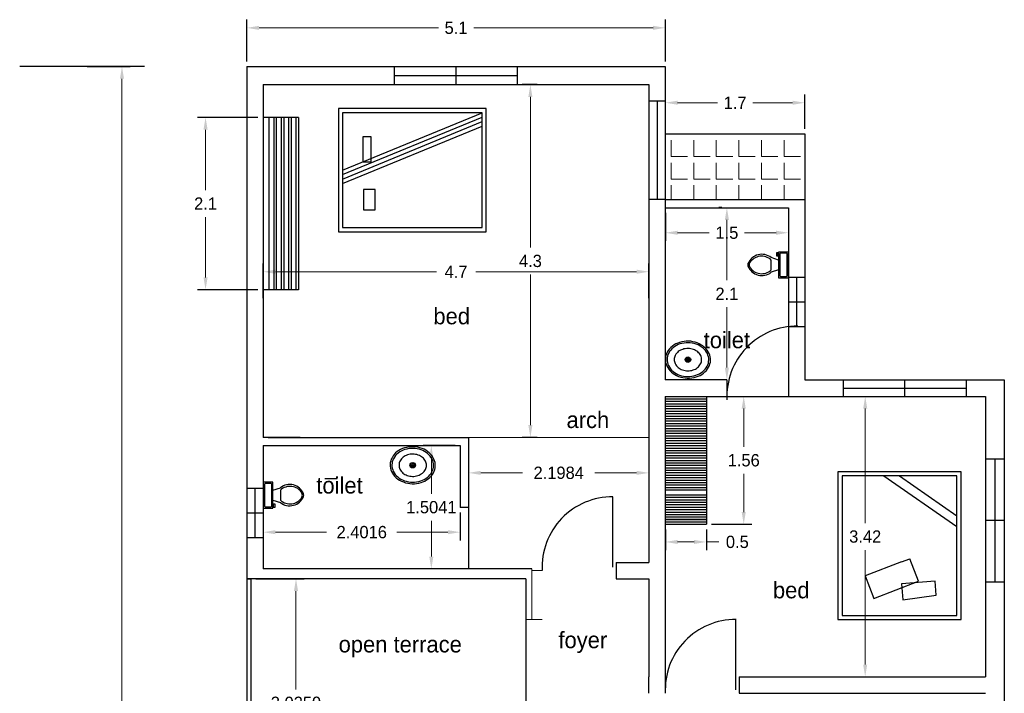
# Model space of a CAD drawing. Header units: inches. Extents: x -100 to 1476, y -184 to 112.
# Tile 6 of 36: x -48 to -36, y 30 to 38. Entities that reach past the tile are written whole.
import ezdxf

# ---------------------------------------------------------------- set-up
doc = ezdxf.new("R2010")
doc.units = ezdxf.units.IN
doc.header["$MEASUREMENT"] = 0
doc.header["$PDMODE"] = 66
doc.dimstyles.get("Standard").update_dxf_attribs({"dimtxt": 0.15, "dimasz": 0.15, "dimexe": 0.1, "dimexo": 0.0625, "dimgap": 0.09, "dimtad": 0, "dimtih": 1, "dimtoh": 1, "dimdec": 4, "dimdsep": 46, "dimtxsty": 'Standard', "dimcen": 0.09, "dimadec": 0, "dimazin": 0, "dimtfac": 1, "dimtdec": 4, "dimtofl": 0, "dimtmove": 0, "dimatfit": 3, "dimfxl": 0, "dimtolj": 1, "dimtzin": 0, "dimlwd": 15, "dimarcsym": 0})

# ---------------------------------------------------------------- blocks, each defined once
blk = doc.blocks.new('*D258')
at = {"color": 0, "lineweight": -2, "transparency": 16777216}
for p, q in [((-47.125, 37.808), (-46.601, 37.808)), ((-46.764, 21.947), (-46.801, 21.947))]:
    blk.add_line(p, q, dxfattribs=at)
at = {"color": 0, "lineweight": 15, "transparency": 16777216}
for p, q in [((-46.701, 37.658), (-46.701, 30.042)), ((-46.701, 22.097), (-46.701, 29.712))]:
    blk.add_line(p, q, dxfattribs=at)
at = {"color": 0, "lineweight": 18, "transparency": 16777216}
for points in [[(-46.726, 37.658), (-46.676, 37.658), (-46.701, 37.808)], [(-46.726, 22.097), (-46.676, 22.097), (-46.701, 21.947)]]:
    blk.add_solid(points, dxfattribs=at)
at = {"layer": 'Defpoints', "color": 0, "lineweight": 18, "transparency": 16777216}
for p in [(-47.188, 37.808), (-46.701, 21.947), (-46.701, 21.947)]:
    blk.add_point(p, dxfattribs=at)
at = {"color": 0, "transparency": 16777216, "insert": (-46.701, 29.877), "char_height": 0.15, "attachment_point": 5}
blk.add_mtext('\\A1;15.861', dxfattribs=at)
blk = doc.blocks.new('*D261')
at = {"color": 0, "lineweight": -2, "transparency": 16777216}
for p, q in [((-38.069, 33.787), (-37.546, 33.787)), ((-38.069, 30.367), (-37.546, 30.367))]:
    blk.add_line(p, q, dxfattribs=at)
at = {"color": 0, "lineweight": 15, "transparency": 16777216}
for p, q in [((-37.646, 33.637), (-37.646, 32.242)), ((-37.646, 30.517), (-37.646, 31.912))]:
    blk.add_line(p, q, dxfattribs=at)
at = {"color": 0, "lineweight": 18, "transparency": 16777216}
for points in [[(-37.671, 33.637), (-37.621, 33.637), (-37.646, 33.787)], [(-37.671, 30.517), (-37.621, 30.517), (-37.646, 30.367)]]:
    blk.add_solid(points, dxfattribs=at)
at = {"layer": 'Defpoints', "color": 0, "lineweight": 18, "transparency": 16777216}
for p in [(-38.131, 33.787), (-38.131, 30.367), (-37.646, 30.367)]:
    blk.add_point(p, dxfattribs=at)
at = {"color": 0, "transparency": 16777216, "insert": (-37.646, 32.077), "char_height": 0.15, "attachment_point": 5}
blk.add_mtext('\\A1;3.42', dxfattribs=at)
blk = doc.blocks.new('*D264')
at = {"color": 0, "lineweight": -2, "transparency": 16777216}
for p, q in [((-40.081, 32.164), (-40.081, 31.912)), ((-39.581, 32.164), (-39.581, 31.912))]:
    blk.add_line(p, q, dxfattribs=at)
at = {"color": 0, "lineweight": 15, "transparency": 16777216}
for p, q in [((-39.931, 32.012), (-39.731, 32.012)), ((-39.581, 32.012), (-39.431, 32.012))]:
    blk.add_line(p, q, dxfattribs=at)
at = {"color": 0, "lineweight": 18, "transparency": 16777216}
for points in [[(-39.931, 32.037), (-39.931, 31.987), (-40.081, 32.012)], [(-39.731, 32.037), (-39.731, 31.987), (-39.581, 32.012)]]:
    blk.add_solid(points, dxfattribs=at)
at = {"layer": 'Defpoints', "color": 0, "lineweight": 18, "transparency": 16777216}
for p in [(-40.081, 32.227), (-39.581, 32.227), (-39.581, 32.012)]:
    blk.add_point(p, dxfattribs=at)
at = {"color": 0, "transparency": 16777216, "insert": (-39.204, 32.012), "char_height": 0.15, "attachment_point": 5}
blk.add_mtext('\\A1;0.5', dxfattribs=at)
blk = doc.blocks.new('*D265')
at = {"color": 0, "lineweight": -2, "transparency": 16777216}
for p, q in [((-39.519, 33.787), (-39.026, 33.787)), ((-39.519, 32.227), (-39.026, 32.227))]:
    blk.add_line(p, q, dxfattribs=at)
at = {"color": 0, "lineweight": 15, "transparency": 16777216}
for p, q in [((-39.126, 33.637), (-39.126, 33.172)), ((-39.126, 32.377), (-39.126, 32.842))]:
    blk.add_line(p, q, dxfattribs=at)
at = {"color": 0, "lineweight": 18, "transparency": 16777216}
for points in [[(-39.151, 33.637), (-39.101, 33.637), (-39.126, 33.787)], [(-39.151, 32.377), (-39.101, 32.377), (-39.126, 32.227)]]:
    blk.add_solid(points, dxfattribs=at)
at = {"layer": 'Defpoints', "color": 0, "lineweight": 18, "transparency": 16777216}
for p in [(-39.581, 33.787), (-39.581, 32.227), (-39.126, 32.227)]:
    blk.add_point(p, dxfattribs=at)
at = {"color": 0, "transparency": 16777216, "insert": (-39.126, 33.007), "char_height": 0.15, "attachment_point": 5}
blk.add_mtext('\\A1;1.56', dxfattribs=at)
blk = doc.blocks.new('*D266')
at = {"color": 0, "lineweight": -2, "transparency": 16777216}
for p, q in [((-45.181, 37.87), (-45.181, 38.379)), ((-40.081, 37.87), (-40.081, 38.379))]:
    blk.add_line(p, q, dxfattribs=at)
at = {"color": 0, "lineweight": 15, "transparency": 16777216}
for p, q in [((-45.031, 38.279), (-42.846, 38.279)), ((-40.231, 38.279), (-42.416, 38.279))]:
    blk.add_line(p, q, dxfattribs=at)
at = {"color": 0, "lineweight": 18, "transparency": 16777216}
for points in [[(-45.031, 38.304), (-45.031, 38.254), (-45.181, 38.279)], [(-40.231, 38.304), (-40.231, 38.254), (-40.081, 38.279)]]:
    blk.add_solid(points, dxfattribs=at)
at = {"layer": 'Defpoints', "color": 0, "lineweight": 18, "transparency": 16777216}
for p in [(-40.081, 38.279), (-45.181, 37.808), (-40.081, 37.808)]:
    blk.add_point(p, dxfattribs=at)
at = {"color": 0, "transparency": 16777216, "insert": (-42.631, 38.279), "char_height": 0.15, "attachment_point": 5}
blk.add_mtext('\\A1;5.1', dxfattribs=at)
blk = doc.blocks.new('*D267')
at = {"color": 0, "lineweight": -2, "transparency": 16777216}
for p, q in [((-40.081, 37.049), (-40.081, 37.466)), ((-38.381, 37.049), (-38.381, 37.466))]:
    blk.add_line(p, q, dxfattribs=at)
at = {"color": 0, "lineweight": 15, "transparency": 16777216}
for p, q in [((-39.931, 37.366), (-39.446, 37.366)), ((-38.531, 37.366), (-39.016, 37.366))]:
    blk.add_line(p, q, dxfattribs=at)
at = {"color": 0, "lineweight": 18, "transparency": 16777216}
for points in [[(-39.931, 37.391), (-39.931, 37.341), (-40.081, 37.366)], [(-38.531, 37.391), (-38.531, 37.341), (-38.381, 37.366)]]:
    blk.add_solid(points, dxfattribs=at)
at = {"layer": 'Defpoints', "color": 0, "lineweight": 18, "transparency": 16777216}
for p in [(-38.381, 37.366), (-40.081, 36.987), (-38.381, 36.987)]:
    blk.add_point(p, dxfattribs=at)
at = {"color": 0, "transparency": 16777216, "insert": (-39.231, 37.366), "char_height": 0.15, "attachment_point": 5}
blk.add_mtext('\\A1;1.7', dxfattribs=at)
blk = doc.blocks.new('Toilet - top')
for p, q in [((9.5, -6), (9.5, -2)), ((-10, -8.5), (-8, -8.5)), ((-10, -9.5), (-10, -8.5)), ((-7, -9.5), (-10, -9.5)), ((-8, -8.5), (-8, -8)), ((-7, -8), (-7, -9.5)), ((-4, -8), (-6, -14)), ((4, -14), (-4, -14)), ((4, -8), (6, -14))]:
    blk.add_line(p, q)
blk.add_lwpolyline([(10.5, -8), (10.5, 0), (-10.5, 0), (-10.5, -8)], close=True)
for points in [[(-9.5, -2), (-9.5, -6)], [(8.5, -1), (-8.5, -1)], [(-8.5, -7), (8.5, -7)]]:
    blk.add_lwpolyline(points)
for centre, radius, start, end in [((-8.62, -1.88), 0.884, 81.8699, 188.1301), ((-8.62, -6.12), 0.884, 171.8699, 278.1301), ((8.62, -1.88), 0.884, 351.8699, 98.1301), ((8.62, -6.12), 0.884, 261.8699, 8.1301), ((3.52, -21.58), 12.17, 141.46911, 247.97143), ((4.2, -21.82), 11.33, 136.36773, 238.94682), ((-3.52, -21.58), 12.17, 292.02843, 38.53071), ((-4.2, -21.82), 11.33, 301.05301, 43.63209), ((0, -27.88), 4, 245.73182, 294.26817), ((0, -29), 4, 254.86053, 285.13947)]:
    blk.add_arc(centre, radius, start, end)
blk = doc.blocks.new('Sink - Oval top')
for p, q in [((-1, 0), (1, 0)), ((0, 1), (0, -1))]:
    blk.add_line(p, q)
at = {"linetype": 'Continuous'}
for points in [[(-12.23, 0.39, 0.117634), (-11.46, -3.36, 0.104469), (-8.88, -6.8, 0.090016), (-5.08, -9.07, 0.08192), (-0.32, -10.02, 0.08192), (4.49, -9.38, 0.090016), (8.42, -7.36, 0.104469), (11.22, -4.09, 0.117634), (12.23, -0.39, 0.117634), (11.46, 3.36, 0.104469), (8.88, 6.8, 0.090016), (5.08, 9.07, 0.08192), (0.32, 10.02, 0.08192), (-4.49, 9.38, 0.090016), (-8.42, 7.36, 0.104469), (-11.22, 4.09, 0.117634)], [(-11.29, 0.16, 0.118622), (-10.52, -3.25, 0.104678), (-8.07, -6.36, 0.089562), (-4.54, -8.37, 0.081185), (-0.13, -9.15, 0.081185), (4.3, -8.49, 0.089562), (7.89, -6.58, 0.104678), (10.42, -3.55, 0.118622), (11.29, -0.16, 0.118622), (10.52, 3.25, 0.104678), (8.07, 6.36, 0.089562), (4.54, 8.37, 0.081185), (0.13, 9.15, 0.081185), (-4.3, 8.49, 0.089562), (-7.89, 6.58, 0.104678), (-10.42, 3.55, 0.118622)], [(-7.42, 0.08, 0.118283), (-6.91, -2.17, 0.104607), (-5.29, -4.21, 0.089718), (-2.97, -5.53, 0.081436), (-0.07, -6.04, 0.081436), (2.84, -5.59, 0.089718), (5.2, -4.33, 0.104607), (6.86, -2.32, 0.118283), (7.42, -0.08, 0.118283), (6.91, 2.17, 0.104607), (5.29, 4.21, 0.089718), (2.97, 5.53, 0.081436), (0.07, 6.04, 0.081436), (-2.84, 5.59, 0.089718), (-5.2, 4.33, 0.104607), (-6.86, 2.32, 0.118283)]]:
    blk.add_lwpolyline(points, format="xyb", close=True, dxfattribs=at)
for radius in [1.5, 1]:
    blk.add_circle((0, 0), radius)
blk = doc.blocks.new('*D277')
at = {"color": 0, "lineweight": -2, "transparency": 16777216}
for p, q in [((-39.394, 36.087), (-39.431, 36.087)), ((-39.394, 33.987), (-39.431, 33.987))]:
    blk.add_line(p, q, dxfattribs=at)
at = {"color": 0, "lineweight": 15, "transparency": 16777216}
for p, q in [((-39.331, 35.937), (-39.331, 35.202)), ((-39.331, 34.137), (-39.331, 34.872))]:
    blk.add_line(p, q, dxfattribs=at)
at = {"color": 0, "lineweight": 18, "transparency": 16777216}
for points in [[(-39.356, 35.937), (-39.306, 35.937), (-39.331, 36.087)], [(-39.356, 34.137), (-39.306, 34.137), (-39.331, 33.987)]]:
    blk.add_solid(points, dxfattribs=at)
at = {"layer": 'Defpoints', "color": 0, "lineweight": 18, "transparency": 16777216}
for p in [(-39.331, 36.087), (-39.331, 36.087), (-39.331, 33.987)]:
    blk.add_point(p, dxfattribs=at)
at = {"color": 0, "transparency": 16777216, "insert": (-39.331, 35.037), "char_height": 0.15, "attachment_point": 5}
blk.add_mtext('\\A1;2.1', dxfattribs=at)
blk = doc.blocks.new('*D278')
at = {"color": 0, "lineweight": -2, "transparency": 16777216}
for p, q in [((-40.081, 36.024), (-40.081, 35.681)), ((-38.581, 36.024), (-38.581, 35.681))]:
    blk.add_line(p, q, dxfattribs=at)
at = {"color": 0, "lineweight": 15, "transparency": 16777216}
for p, q in [((-39.931, 35.781), (-39.546, 35.781)), ((-38.731, 35.781), (-39.116, 35.781))]:
    blk.add_line(p, q, dxfattribs=at)
at = {"color": 0, "lineweight": 18, "transparency": 16777216}
for points in [[(-39.931, 35.806), (-39.931, 35.756), (-40.081, 35.781)], [(-38.731, 35.806), (-38.731, 35.756), (-38.581, 35.781)]]:
    blk.add_solid(points, dxfattribs=at)
at = {"layer": 'Defpoints', "color": 0, "lineweight": 18, "transparency": 16777216}
for p in [(-40.081, 36.087), (-38.581, 36.087), (-40.081, 35.781)]:
    blk.add_point(p, dxfattribs=at)
at = {"color": 0, "transparency": 16777216, "insert": (-39.331, 35.781), "char_height": 0.15, "attachment_point": 5}
blk.add_mtext('\\A1;1.5', dxfattribs=at)
blk = doc.blocks.new('*D279')
at = {"color": 0, "lineweight": -2, "transparency": 16777216}
for p, q in [((-45.044, 37.187), (-45.783, 37.187)), ((-45.044, 35.087), (-45.783, 35.087))]:
    blk.add_line(p, q, dxfattribs=at)
at = {"color": 0, "lineweight": 15, "transparency": 16777216}
for p, q in [((-45.683, 37.037), (-45.683, 36.302)), ((-45.683, 35.237), (-45.683, 35.972))]:
    blk.add_line(p, q, dxfattribs=at)
at = {"color": 0, "lineweight": 18, "transparency": 16777216}
for points in [[(-45.708, 37.037), (-45.658, 37.037), (-45.683, 37.187)], [(-45.708, 35.237), (-45.658, 35.237), (-45.683, 35.087)]]:
    blk.add_solid(points, dxfattribs=at)
at = {"layer": 'Defpoints', "color": 0, "lineweight": 18, "transparency": 16777216}
for p in [(-44.981, 37.187), (-45.683, 35.087), (-44.981, 35.087)]:
    blk.add_point(p, dxfattribs=at)
at = {"color": 0, "transparency": 16777216, "insert": (-45.683, 36.137), "char_height": 0.15, "attachment_point": 5}
blk.add_mtext('\\A1;2.1', dxfattribs=at)
blk = doc.blocks.new('*D245')
at = {"color": 0, "linetype": 'ByBlock', "lineweight": -2, "ltscale": 0.0008, "transparency": 16777216}
for p, q in [((-44.981, 34.982), (-44.981, 35.406)), ((-40.281, 34.982), (-40.281, 35.406))]:
    blk.add_line(p, q, dxfattribs=at)
at = {"color": 0, "linetype": 'ByBlock', "lineweight": 15, "ltscale": 0.0008, "transparency": 16777216}
for p, q in [((-44.831, 35.306), (-42.871, 35.306)), ((-40.431, 35.306), (-42.391, 35.306))]:
    blk.add_line(p, q, dxfattribs=at)
at = {"color": 0, "linetype": 'ByBlock', "lineweight": 18, "ltscale": 0.0008, "transparency": 16777216}
for points in [[(-44.831, 35.331), (-44.831, 35.281), (-44.981, 35.306)], [(-40.431, 35.331), (-40.431, 35.281), (-40.281, 35.306)]]:
    blk.add_solid(points, dxfattribs=at)
at = {"layer": 'Defpoints', "color": 0, "linetype": 'ByBlock', "lineweight": 18, "ltscale": 0.0008, "transparency": 16777216}
for p in [(-40.281, 35.306), (-44.981, 34.92), (-40.281, 34.92)]:
    blk.add_point(p, dxfattribs=at)
at = {"color": 0, "linetype": 'ByBlock', "ltscale": 0.0008, "transparency": 16777216, "insert": (-42.631, 35.306), "char_height": 0.15, "attachment_point": 5}
blk.add_mtext('\\A1;4.7', dxfattribs=at)
blk = doc.blocks.new('*D296')
at = {"color": 0, "linetype": 'ByBlock', "lineweight": -2, "ltscale": 0.0008, "transparency": 16777216}
for p, q in [((-42.642, 33.187), (-43.032, 33.187)), ((-42.642, 31.683), (-43.032, 31.683))]:
    blk.add_line(p, q, dxfattribs=at)
at = {"color": 0, "linetype": 'ByBlock', "lineweight": 15, "ltscale": 0.0008, "transparency": 16777216}
for p, q in [((-42.932, 33.037), (-42.932, 32.6)), ((-42.932, 31.833), (-42.932, 32.27))]:
    blk.add_line(p, q, dxfattribs=at)
at = {"color": 0, "linetype": 'ByBlock', "lineweight": 18, "ltscale": 0.0008, "transparency": 16777216}
for points in [[(-42.957, 33.037), (-42.907, 33.037), (-42.932, 33.187)], [(-42.957, 31.833), (-42.907, 31.833), (-42.932, 31.683)]]:
    blk.add_solid(points, dxfattribs=at)
at = {"layer": 'Defpoints', "color": 0, "linetype": 'ByBlock', "lineweight": 18, "ltscale": 0.0008, "transparency": 16777216}
for p in [(-42.58, 33.187), (-42.932, 31.683), (-42.58, 31.683)]:
    blk.add_point(p, dxfattribs=at)
at = {"color": 0, "linetype": 'ByBlock', "ltscale": 0.0008, "transparency": 16777216, "insert": (-42.932, 32.435), "char_height": 0.15, "attachment_point": 5}
blk.add_mtext('\\A1;1.5041', dxfattribs=at)
blk = doc.blocks.new('*D246')
at = {"color": 0, "linetype": 'ByBlock', "lineweight": -2, "ltscale": 0.0008, "transparency": 16777216}
for p, q in [((-41.644, 37.587), (-41.825, 37.587)), ((-41.644, 33.287), (-41.825, 33.287))]:
    blk.add_line(p, q, dxfattribs=at)
at = {"color": 0, "linetype": 'ByBlock', "lineweight": 15, "ltscale": 0.0008, "transparency": 16777216}
for p, q in [((-41.725, 37.437), (-41.725, 35.602)), ((-41.725, 33.437), (-41.725, 35.272))]:
    blk.add_line(p, q, dxfattribs=at)
at = {"color": 0, "linetype": 'ByBlock', "lineweight": 18, "ltscale": 0.0008, "transparency": 16777216}
for points in [[(-41.75, 37.437), (-41.7, 37.437), (-41.725, 37.587)], [(-41.75, 33.437), (-41.7, 33.437), (-41.725, 33.287)]]:
    blk.add_solid(points, dxfattribs=at)
at = {"layer": 'Defpoints', "color": 0, "linetype": 'ByBlock', "lineweight": 18, "ltscale": 0.0008, "transparency": 16777216}
for p in [(-41.725, 37.587), (-41.582, 37.587), (-41.582, 33.287)]:
    blk.add_point(p, dxfattribs=at)
at = {"color": 0, "linetype": 'ByBlock', "ltscale": 0.0008, "transparency": 16777216, "insert": (-41.725, 35.437), "char_height": 0.15, "attachment_point": 5}
blk.add_mtext('\\A1;4.3', dxfattribs=at)
blk = doc.blocks.new('*D297')
at = {"color": 0, "linetype": 'ByBlock', "lineweight": -2, "ltscale": 0.0008, "transparency": 16777216}
for p, q in [((-45.069, 31.563), (-44.481, 31.563)), ((-45.069, 28.537), (-44.481, 28.537))]:
    blk.add_line(p, q, dxfattribs=at)
at = {"color": 0, "linetype": 'ByBlock', "lineweight": 15, "ltscale": 0.0008, "transparency": 16777216}
for p, q in [((-44.581, 31.413), (-44.581, 30.215)), ((-44.581, 28.687), (-44.581, 29.885))]:
    blk.add_line(p, q, dxfattribs=at)
at = {"color": 0, "linetype": 'ByBlock', "lineweight": 18, "ltscale": 0.0008, "transparency": 16777216}
for points in [[(-44.606, 31.413), (-44.556, 31.413), (-44.581, 31.563)], [(-44.606, 28.687), (-44.556, 28.687), (-44.581, 28.537)]]:
    blk.add_solid(points, dxfattribs=at)
at = {"layer": 'Defpoints', "color": 0, "linetype": 'ByBlock', "lineweight": 18, "ltscale": 0.0008, "transparency": 16777216}
for p in [(-45.131, 31.563), (-45.131, 28.537), (-44.581, 28.537)]:
    blk.add_point(p, dxfattribs=at)
at = {"color": 0, "linetype": 'ByBlock', "lineweight": 18, "ltscale": 0.0008, "transparency": 16777216, "insert": (-44.581, 30.05), "char_height": 0.15, "attachment_point": 5}
blk.add_mtext('\\A1;3.0259', dxfattribs=at)
blk = doc.blocks.new('*D299')
at = {"color": 0, "linetype": 'ByBlock', "lineweight": -2, "ltscale": 0.0008, "transparency": 16777216}
for p, q in [((-42.48, 33.224), (-42.48, 32.754)), ((-40.281, 33.124), (-40.281, 32.754))]:
    blk.add_line(p, q, dxfattribs=at)
at = {"color": 0, "linetype": 'ByBlock', "lineweight": 15, "ltscale": 0.0008, "transparency": 16777216}
for p, q in [((-42.33, 32.854), (-41.82, 32.854)), ((-40.431, 32.854), (-40.94, 32.854))]:
    blk.add_line(p, q, dxfattribs=at)
at = {"color": 0, "linetype": 'ByBlock', "lineweight": 18, "ltscale": 0.0008, "transparency": 16777216}
for points in [[(-42.33, 32.879), (-42.33, 32.829), (-42.48, 32.854)], [(-40.431, 32.879), (-40.431, 32.829), (-40.281, 32.854)]]:
    blk.add_solid(points, dxfattribs=at)
at = {"layer": 'Defpoints', "color": 0, "linetype": 'ByBlock', "lineweight": 18, "ltscale": 0.0008, "transparency": 16777216}
for p in [(-42.48, 33.287), (-40.281, 33.187), (-40.281, 32.854)]:
    blk.add_point(p, dxfattribs=at)
at = {"color": 0, "linetype": 'ByBlock', "lineweight": 18, "ltscale": 0.0008, "transparency": 16777216, "insert": (-41.38, 32.854), "char_height": 0.15, "attachment_point": 5}
blk.add_mtext('\\A1;2.1984', dxfattribs=at)
blk = doc.blocks.new('*D300')
at = {"color": 0, "linetype": 'ByBlock', "lineweight": -2, "ltscale": 0.0008, "transparency": 16777216}
for p, q in [((-44.981, 32.363), (-44.981, 32.031)), ((-42.58, 32.37), (-42.58, 32.031))]:
    blk.add_line(p, q, dxfattribs=at)
at = {"color": 0, "linetype": 'ByBlock', "lineweight": 15, "ltscale": 0.0008, "transparency": 16777216}
for p, q in [((-44.831, 32.131), (-44.208, 32.131)), ((-42.73, 32.131), (-43.353, 32.131))]:
    blk.add_line(p, q, dxfattribs=at)
at = {"color": 0, "linetype": 'ByBlock', "lineweight": 18, "ltscale": 0.0008, "transparency": 16777216}
for points in [[(-44.831, 32.156), (-44.831, 32.106), (-44.981, 32.131)], [(-42.73, 32.156), (-42.73, 32.106), (-42.58, 32.131)]]:
    blk.add_solid(points, dxfattribs=at)
at = {"layer": 'Defpoints', "color": 0, "linetype": 'ByBlock', "lineweight": 18, "ltscale": 0.0008, "transparency": 16777216}
for p in [(-44.981, 32.425), (-42.58, 32.433), (-44.981, 32.131)]:
    blk.add_point(p, dxfattribs=at)
at = {"color": 0, "linetype": 'ByBlock', "lineweight": 18, "ltscale": 0.0008, "transparency": 16777216, "insert": (-43.78, 32.131), "char_height": 0.15, "attachment_point": 5}
blk.add_mtext('\\A1;2.4016', dxfattribs=at)

msp = doc.modelspace()

# ---------------------------------------------------------------- hatches: boundary and pattern name
at = {"linetype": 'ByBlock', "lineweight": 18, "ltscale": 0.0008}
h = msp.add_hatch(dxfattribs=at)
h.set_pattern_fill('ANGLE', color=3)
h.set_pattern_definition([(0, (-78.51024, -6.19071), (0, 0.275), [0.2, -0.075]), (90, (-78.51024, -6.19071), (-0.275, 2e-17), [0.2, -0.075])])
h.paths.add_polyline_path([(-38.38117, 36.98671), (-40.08117, 36.98671), (-40.08117, 36.18671), (-38.38117, 36.18671)])

# ---------------------------------------------------------------- linework, layer by layer
for p, q in [((-46.42812, 37.80771), (-47.94734, 37.80771)), ((-45.18117, 37.80771), (-40.08117, 37.80771)), ((-45.18117, 37.80771), (-45.18117, 22.96671)), ((-43.38117, 37.58671), (-43.38117, 37.80771)), ((-42.63117, 37.58671), (-42.63117, 37.80771)), ((-41.88117, 37.58671), (-41.88117, 37.80771)), ((-40.08117, 37.80771), (-40.08117, 35.88671)), ((-43.38117, 37.69721), (-41.88117, 37.69721)), ((-44.98117, 37.58671), (-40.28117, 37.58671)), ((-44.98117, 37.58671), (-44.98117, 33.28671)), ((-40.78117, 37.58671), (-40.28117, 37.58671)), ((-40.28117, 37.58671), (-40.28117, 31.76262)), ((-40.08117, 37.58671), (-40.08117, 35.88671)), ((-40.08117, 37.38671), (-40.28117, 37.38671)), ((-40.18117, 37.38671), (-40.18117, 36.18671)), ((-44.01382, 36.54407), (-42.31382, 37.24407)), ((-44.01382, 36.49), (-42.31382, 37.19)), ((-44.55117, 37.18671), (-44.98117, 37.18671)), ((-44.91117, 37.18671), (-44.91117, 35.08671)), ((-44.85117, 37.18671), (-44.85117, 35.08671)), ((-44.82117, 37.18671), (-44.82117, 35.08671)), ((-44.76117, 37.18671), (-44.76117, 35.08671)), ((-44.76117, 37.18671), (-44.76117, 35.08671)), ((-44.73117, 37.18671), (-44.73117, 35.08671)), ((-44.67117, 37.18671), (-44.67117, 35.08671)), ((-44.64117, 37.18671), (-44.64117, 35.08671)), ((-44.58117, 37.18671), (-44.58117, 35.08671)), ((-44.55117, 37.18671), (-44.55117, 35.08671)), ((-44.01382, 36.43592), (-42.31382, 37.13592)), ((-44.01382, 36.38185), (-42.31382, 37.08185)), ((-40.08117, 36.98671), (-38.38117, 36.98671)), ((-38.38117, 36.98671), (-38.38117, 33.98671)), ((-40.08117, 36.18671), (-40.28117, 36.18671)), ((-40.08117, 36.18671), (-38.38117, 36.18671)), ((-40.08117, 36.08671), (-40.08117, 33.98671)), ((-40.08117, 36.08671), (-38.58117, 36.08671)), ((-38.58117, 36.08671), (-38.58117, 33.98671)), ((-40.08117, 35.78671), (-40.08117, 33.98671)), ((-38.38117, 35.23414), (-38.58117, 35.23414)), ((-38.48117, 35.23414), (-38.48117, 34.63414)), ((-44.55117, 35.08671), (-44.98117, 35.08671)), ((-38.38117, 34.93414), (-38.58117, 34.93414)), ((-38.38117, 34.63414), (-38.58117, 34.63414)), ((-40.08117, 33.98671), (-40.08117, 33.98671)), ((-39.33117, 33.98671), (-40.08117, 33.98671)), ((-39.33117, 33.98671), (-39.33117, 33.78671)), ((-38.58117, 33.98671), (-38.58117, 33.78671)), ((-38.38117, 33.98671), (-35.95117, 33.98671)), ((-37.91617, 33.98671), (-37.91617, 33.78671)), ((-37.16617, 33.98671), (-37.16617, 33.78671)), ((-36.41617, 33.98671), (-36.41617, 33.78671)), ((-35.95117, 33.98671), (-35.95117, 21.94671)), ((-37.91617, 33.88671), (-36.41617, 33.88671)), ((-40.08117, 33.78671), (-40.08117, 30.36671)), ((-40.08117, 33.78671), (-36.18117, 33.78671)), ((-40.08117, 33.78671), (-39.58117, 33.78671)), ((-40.08117, 33.75671), (-39.58117, 33.75671)), ((-40.08117, 33.72671), (-39.58117, 33.72671)), ((-39.58117, 33.78671), (-39.58117, 32.58671)), ((-36.18117, 33.78671), (-36.18117, 30.36671)), ((-40.08117, 33.69671), (-39.58117, 33.69671)), ((-40.08117, 33.66671), (-39.58117, 33.66671)), ((-40.08117, 33.66671), (-39.58117, 33.66671)), ((-40.08117, 33.63671), (-39.58117, 33.63671)), ((-40.08117, 33.60671), (-39.58117, 33.60671)), ((-40.08117, 33.57671), (-39.58117, 33.57671)), ((-40.08117, 33.57671), (-39.58117, 33.57671)), ((-40.08117, 33.54671), (-39.58117, 33.54671)), ((-40.08117, 33.51671), (-39.58117, 33.51671)), ((-40.08117, 33.48671), (-39.58117, 33.48671)), ((-40.08117, 33.48671), (-39.58117, 33.48671)), ((-40.08117, 33.45671), (-39.58117, 33.45671)), ((-40.08117, 33.42671), (-39.58117, 33.42671)), ((-40.08117, 33.39671), (-39.58117, 33.39671)), ((-40.08117, 33.39671), (-39.58117, 33.39671)), ((-40.08117, 33.36671), (-39.58117, 33.36671)), ((-44.53049, 33.28671), (-44.98117, 33.28671)), ((-44.92117, 33.28671), (-42.47954, 33.28671)), ((-44.53049, 33.28671), (-44.53049, 33.28671)), ((-42.47954, 33.28671), (-42.47954, 31.68262)), ((-40.08117, 33.33671), (-39.58117, 33.33671)), ((-40.08117, 33.30671), (-39.58117, 33.30671)), ((-40.08117, 33.30671), (-39.58117, 33.30671)), ((-40.08117, 33.27671), (-39.58117, 33.27671)), ((-40.08117, 33.24671), (-39.58117, 33.24671)), ((-44.98117, 33.18671), (-42.57954, 33.18671)), ((-44.98117, 33.18671), (-44.98117, 31.68262)), ((-44.53049, 33.18671), (-44.53049, 33.18671)), ((-42.57954, 33.18671), (-42.57954, 32.43262)), ((-40.08117, 33.21671), (-39.58117, 33.21671)), ((-40.08117, 33.18671), (-39.58117, 33.18671)), ((-40.08117, 33.15671), (-39.58117, 33.15671)), ((-40.08117, 33.12671), (-39.58117, 33.12671)), ((-40.08117, 33.09671), (-39.58117, 33.09671)), ((-40.08117, 33.09671), (-39.58117, 33.09671)), ((-40.08117, 33.06671), (-39.58117, 33.06671)), ((-40.08117, 33.03671), (-39.58117, 33.03671)), ((-40.08117, 33.00671), (-39.58117, 33.00671)), ((-40.08117, 33.00671), (-39.58117, 33.00671)), ((-36.18117, 33.02602), (-35.95117, 33.02602)), ((-36.06617, 33.02602), (-36.06617, 31.52602)), ((-40.08117, 32.97671), (-39.58117, 32.97671)), ((-40.08117, 32.94671), (-39.58117, 32.94671)), ((-40.08117, 32.91671), (-39.58117, 32.91671)), ((-40.08117, 32.91671), (-39.58117, 32.91671)), ((-40.08117, 32.88671), (-39.58117, 32.88671)), ((-44.23117, 32.78671), (-44.08117, 32.78671)), ((-40.08117, 32.85671), (-39.58117, 32.85671)), ((-40.08117, 32.82671), (-39.58117, 32.82671)), ((-40.08117, 32.82671), (-39.58117, 32.82671)), ((-40.08117, 32.79671), (-39.58117, 32.79671)), ((-40.08117, 32.76671), (-39.58117, 32.76671)), ((-37.4176, 32.81649), (-36.52832, 32.19959)), ((-37.22832, 32.81649), (-36.52832, 32.33187)), ((-44.98117, 32.66262), (-45.18117, 32.66262)), ((-45.08117, 32.66262), (-45.08117, 32.06262)), ((-40.08117, 32.73671), (-39.58117, 32.73671)), ((-40.08117, 32.73671), (-39.58117, 32.73671)), ((-40.08117, 32.70671), (-39.58117, 32.70671)), ((-40.08117, 32.67671), (-39.58117, 32.67671)), ((-40.08117, 32.64671), (-39.58117, 32.64671)), ((-40.72542, 32.56265), (-40.72542, 31.70581)), ((-40.08117, 32.58671), (-39.58117, 32.58671)), ((-40.08117, 32.55671), (-39.58117, 32.55671)), ((-40.08117, 32.52671), (-39.58117, 32.52671)), ((-39.58117, 32.58671), (-39.58117, 32.22671)), ((-42.47954, 32.43262), (-42.57954, 32.43262)), ((-40.08117, 32.49671), (-39.58117, 32.49671)), ((-40.08117, 32.49671), (-39.58117, 32.49671)), ((-40.08117, 32.46671), (-39.58117, 32.46671)), ((-40.08117, 32.43671), (-39.58117, 32.43671)), ((-40.08117, 32.40671), (-39.58117, 32.40671)), ((-40.08117, 32.40671), (-39.58117, 32.40671)), ((-44.98117, 32.36262), (-45.18117, 32.36262)), ((-40.08117, 32.37671), (-39.58117, 32.37671)), ((-40.08117, 32.34671), (-39.58117, 32.34671)), ((-40.08117, 32.31671), (-39.58117, 32.31671)), ((-40.08117, 32.31671), (-39.58117, 32.31671)), ((-39.58117, 32.28671), (-40.08117, 32.28671)), ((-40.08117, 32.28671), (-39.58117, 32.28671)), ((-36.18117, 32.27602), (-35.95117, 32.27602)), ((-40.08117, 32.25671), (-39.58117, 32.25671)), ((-40.08117, 32.22671), (-39.58117, 32.22671)), ((-44.98117, 32.06262), (-45.18117, 32.06262)), ((-37.20209, 31.76929), (-37.10424, 31.80726)), ((-36.9983, 31.53429), (-37.10424, 31.80726)), ((-37.10424, 31.80726), (-37.10424, 31.80726)), ((-40.68117, 31.76262), (-40.28117, 31.76262)), ((-40.68117, 31.76262), (-40.68117, 31.56262)), ((-40.68117, 31.76262), (-40.68117, 31.56262)), ((-37.20209, 31.76929), (-37.64587, 31.59706)), ((-41.78117, 31.56262), (-41.78117, 28.38671)), ((-40.68117, 31.56262), (-40.28117, 31.56262)), ((-40.28117, 31.56262), (-40.28117, 30.36671)), ((-37.64587, 31.59706), (-37.53993, 31.32409)), ((-37.53993, 31.32409), (-36.9983, 31.53429)), ((-36.79452, 31.53443), (-37.20209, 31.50312)), ((-37.20209, 31.50312), (-37.18709, 31.30796)), ((-36.78146, 31.36441), (-36.79452, 31.53443)), ((-36.18117, 31.52602), (-35.95117, 31.52602)), ((-37.18709, 31.30796), (-36.78146, 31.36441)), ((-39.22542, 31.06673), (-39.22542, 30.20989)), ((-40.28117, 30.16671), (-40.28117, 30.36671)), ((-40.08117, 30.36671), (-40.08117, 30.16671)), ((-39.18117, 30.36671), (-36.18117, 30.36671)), ((-39.18117, 30.36671), (-39.18117, 30.16671)), ((-39.18117, 30.16671), (-36.18117, 30.16671))]:
    msp.add_line(p, q)
at = {"color": 3, "linetype": 'ByBlock', "lineweight": 18, "ltscale": 0.0008}
for p, q in [((-42.47954, 33.28671), (-40.28117, 33.28671)), ((-41.70731, 31.06671), (-41.70731, 31.68262)), ((-41.58117, 31.66262), (-41.70731, 31.66262)), ((-41.58117, 31.06671), (-41.78117, 31.06671))]:
    msp.add_line(p, q, dxfattribs=at)
at = {"color": 3, "linetype": 'ByBlock', "ltscale": 0.0008}
for p, q in [((-41.70731, 31.68262), (-44.98117, 31.68262)), ((-41.78117, 31.56262), (-45.18117, 31.56262)), ((-45.18117, 31.56262), (-45.13117, 31.56262)), ((-45.13117, 31.56262), (-45.13117, 28.53671)), ((-40.68117, 31.56262), (-40.28117, 31.56262))]:
    msp.add_line(p, q, dxfattribs=at)
for points in [[(-44.06382, 35.79407), (-42.26382, 35.79407), (-42.26382, 37.29407), (-44.06382, 37.29407)], [(-44.06382, 35.79407), (-42.26382, 35.79407), (-42.26382, 37.29407), (-44.06382, 37.29407)], [(-44.01382, 35.84407), (-42.31382, 35.84407), (-42.31382, 37.24407), (-44.01382, 37.24407)], [(-43.66392, 36.94885), (-43.76703, 36.94885), (-43.76703, 36.64569), (-43.66392, 36.64569)], [(-43.61737, 36.30951), (-43.75749, 36.30951), (-43.75749, 36.05875), (-43.61737, 36.05875)], [(-37.97832, 32.86649), (-37.97832, 31.06649), (-36.47832, 31.06649), (-36.47832, 32.86649)], [(-37.97832, 32.86649), (-37.97832, 31.06649), (-36.47832, 31.06649), (-36.47832, 32.86649)], [(-37.92832, 32.81649), (-37.92832, 31.11649), (-36.52832, 31.11649), (-36.52832, 32.81649)]]:
    msp.add_lwpolyline(points, close=True)
for centre in [(-38.47434, 33.78671), (-40.72542, 31.70581), (-39.22542, 30.20989)]:
    msp.add_arc(centre, 0.85684, 89.583891, 182.888919)

# ---------------------------------------------------------------- block references
for p, xscale, yscale, zscale, rotation in [((-38.58117, 35.38881), 0.01499999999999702, 0.01499999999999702, 0.01499999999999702, 270), ((-44.98117, 32.58262), 0.01500000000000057, 0.01500000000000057, 0.01500000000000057, 90)]:
    msp.add_blockref('Toilet - top', p, dxfattribs=dict(xscale=xscale, yscale=yscale, zscale=zscale, rotation=rotation))
at = {"xscale": 0.02250000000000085, "yscale": 0.02250000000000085, "zscale": 0.02250000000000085}
for p in [(-39.80592, 34.23421), (-43.15872, 32.94718)]:
    msp.add_blockref('Sink - Oval top', p, dxfattribs=at)

# ---------------------------------------------------------------- texts
at = {"char_height": 0.2, "width": 3.5819957, "attachment_point": 1}
for s, insert in [('{\\fVani|b0|i0|c0|p34;bed}', (-42.90741, 34.86505)), ('{\\fVani|b0|i0|c0|p34;toilet}', (-39.61382, 34.57309)), ('{\\fVani|b0|i0|c0|p34;arch}', (-41.2851, 33.60028)), ('{\\fVani|b0|i0|c0|p34;toilet}', (-44.33338, 32.80242)), ('{\\fVani|b0|i0|c0|p34;bed}', (-38.77012, 31.52469)), ('{\\fVani|b0|i0|c0|p34;open terrace}', (-44.06188, 30.86486)), ('{\\fVani|b0|i0|c0|p34;foyer}', (-41.38391, 30.91678))]:
    msp.add_mtext(s, dxfattribs=dict(at, insert=insert))

# ---------------------------------------------------------------- dimensions: what is measured, and where the dimension line sits
for base, p1, p2, picture, middle in [((-40.08117, 38.27857), (-45.18117, 37.80771), (-40.08117, 37.80771), '*D266', (-42.63117, 38.27857)), ((-38.38117, 37.36551), (-40.08117, 36.98671), (-38.38117, 36.98671), '*D267', (-39.23117, 37.36551)), ((-40.08117, 35.78114), (-38.58117, 36.08671), (-40.08117, 36.08671), '*D278', (-39.33117, 35.78114)), ((-39.58117, 32.01191), (-40.08117, 32.22671), (-39.58117, 32.22671), '*D264', (-39.20367, 32.01191))]:
    dim = msp.add_linear_dim(base=base, p1=p1, p2=p2, dimstyle='Standard')
    dim.commit()
    dim.dimension.update_dxf_attribs({"geometry": picture, "text_midpoint": middle})
for base, p1, p2, picture, middle in [((-46.70144, 21.94671), (-47.18773, 37.80771), (-46.70144, 21.94671), '*D258', (-46.70144, 29.87721)), ((-45.68319, 35.08671), (-44.98117, 37.18671), (-44.98117, 35.08671), '*D279', (-45.68319, 36.13671)), ((-39.33117, 36.08671), (-39.33117, 33.98671), (-39.33117, 36.08671), '*D277', (-39.33117, 35.03671)), ((-39.12559, 32.22671), (-39.58117, 33.78671), (-39.58117, 32.22671), '*D265', (-39.12559, 33.00671)), ((-37.64587, 30.36671), (-38.13117, 33.78671), (-38.13117, 30.36671), '*D261', (-37.64587, 32.07671))]:
    dim = msp.add_linear_dim(base=base, p1=p1, p2=p2, angle=90, dimstyle='Standard')
    dim.commit()
    dim.dimension.update_dxf_attribs({"geometry": picture, "text_midpoint": middle})
at = {"color": 3, "linetype": 'ByBlock', "ltscale": 0.0008}
for base, p1, p2, picture, middle in [((-41.72494, 37.58671), (-41.58195, 33.28671), (-41.58195, 37.58671), '*D246', (-41.72494, 35.43671)), ((-42.93182, 31.68262), (-42.57954, 33.18671), (-42.57954, 31.68262), '*D296', (-42.93182, 32.43467))]:
    dim = msp.add_linear_dim(base=base, p1=p1, p2=p2, angle=90, dimstyle='Standard', dxfattribs=at)
    dim.commit()
    dim.dimension.update_dxf_attribs({"geometry": picture, "text_midpoint": middle})
dim = msp.add_linear_dim(base=(-40.28117, 35.30647), p1=(-44.98117, 34.91996), p2=(-40.28117, 34.91996), dimstyle='Standard', dxfattribs=at)
dim.commit()
dim.dimension.update_dxf_attribs({"geometry": '*D245', "text_midpoint": (-42.63117, 35.30647)})
at = {"color": 3, "linetype": 'ByBlock', "lineweight": 18, "ltscale": 0.0008}
for base, p1, p2, picture, middle in [((-40.28117, 32.85421), (-42.47954, 33.28671), (-40.28117, 33.18671), '*D299', (-41.38036, 32.85421)), ((-44.98117, 32.13053), (-42.57954, 32.43262), (-44.98117, 32.42512), '*D300', (-43.78036, 32.13053))]:
    dim = msp.add_linear_dim(base=base, p1=p1, p2=p2, dimstyle='Standard', dxfattribs=at)
    dim.commit()
    dim.dimension.update_dxf_attribs({"geometry": picture, "text_midpoint": middle})
dim = msp.add_linear_dim(base=(-44.58119, 28.53671), p1=(-45.13117, 31.56262), p2=(-45.13117, 28.53671), angle=90, dimstyle='Standard', dxfattribs=at)
dim.commit()
dim.dimension.update_dxf_attribs({"geometry": '*D297', "text_midpoint": (-44.58119, 30.04967)})

doc.saveas('drawing.dxf')
